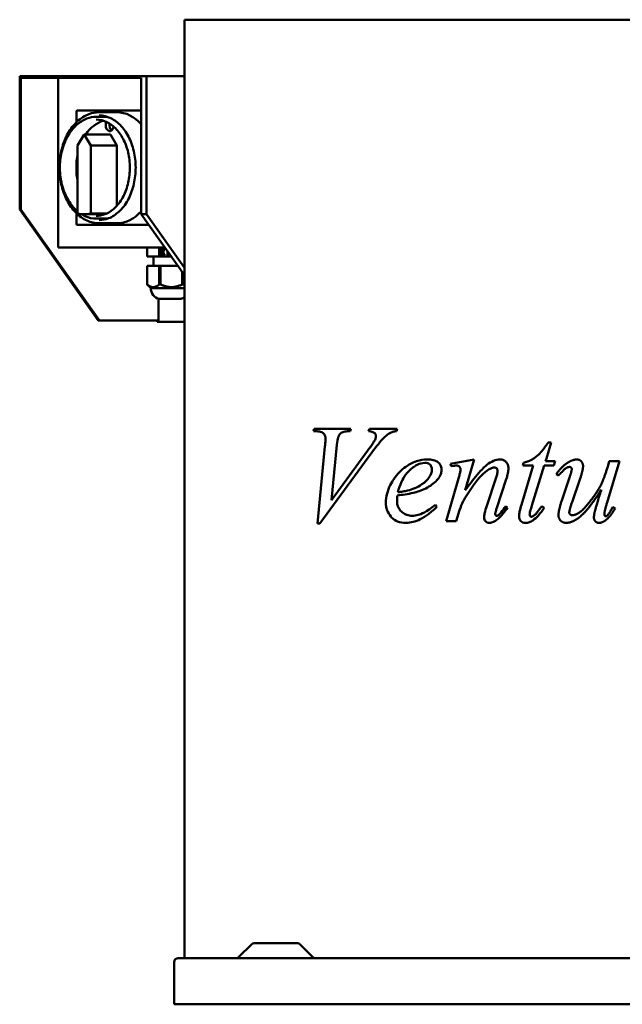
# Model space of a CAD drawing. Header units: millimetres. Extents: x 308 to 952, y 179 to 711.
# Tile 1 of 2: x 308 to 634, y 179 to 711. Entities that reach past the tile are written whole.
import ezdxf

# ---------------------------------------------------------------- set-up
doc = ezdxf.new("R2010")
doc.units = ezdxf.units.MM
doc.header["$LTSCALE"] = 3
doc.layers.add('Widoczne (ISO)', color=7, linetype='Continuous', lineweight=50)

msp = doc.modelspace()

# ---------------------------------------------------------------- linework, layer by layer
at = {"layer": 'Widoczne (ISO)'}
for p, q in [((397.37, 711.5), (397.37, 204.5)), ((397.37, 711.5), (421.68, 711.5)), ((534.28, 711.5), (421.68, 711.5)), ((534.28, 711.5), (592.97, 711.5)), ((750.48, 711.5), (592.97, 711.5)), ((309.55, 681), (308.27, 681)), ((308.27, 679.2), (308.27, 681)), ((373.33, 681), (309.55, 681)), ((373.33, 681), (376.86, 681)), ((376.86, 681), (397.37, 681)), ((376.86, 606.5), (376.86, 681)), ((308.27, 679.2), (308.27, 609)), ((308.98, 679.2), (308.98, 680)), ((309.55, 680), (308.98, 680)), ((308.98, 609), (308.98, 679.2)), ((309.55, 680), (373.33, 680)), ((329.13, 588.5), (329.13, 680)), ((373.33, 680), (374.03, 680)), ((374.03, 679), (374.03, 680)), ((374.03, 606.5), (374.03, 679)), ((339.04, 656.2), (339.04, 662)), ((374.03, 662.4), (339.39, 662.4)), ((360.81, 661.5), (351.25, 661.5)), ((355.75, 659), (349.67, 659)), ((343.13, 649.5), (339.6, 643.54)), ((357.28, 649.5), (343.13, 649.5)), ((346.67, 643.54), (343.13, 649.5)), ((357.28, 649.5), (360.81, 643.54)), ((339.6, 643.54), (339.6, 606.86)), ((360.81, 643.54), (346.67, 643.54)), ((346.67, 606.86), (346.67, 643.54)), ((360.81, 643.54), (360.81, 610.98)), ((308.27, 609), (350.7, 549)), ((308.98, 609), (308.27, 609)), ((351.41, 549), (308.98, 609)), ((339.04, 601), (339.04, 606.8)), ((355.47, 606.86), (346.67, 606.86)), ((376.86, 606.5), (374.03, 606.5)), ((374.03, 606.5), (397.37, 573.5)), ((397.37, 577.5), (376.86, 606.5)), ((354.32, 606.37), (343.13, 606.37)), ((355.75, 604), (349.67, 604)), ((360.81, 601.5), (351.25, 601.5)), ((339.39, 600.6), (378.21, 600.6)), ((386.76, 588.5), (329.13, 588.5)), ((377.14, 588.5), (377.14, 583.5)), ((377.19, 588.5), (377.19, 583.5)), ((383.69, 588.5), (383.69, 583.5)), ((384.47, 588.5), (384.47, 583.5)), ((384.97, 587.58), (386.67, 587.58)), ((384.97, 587.22), (384.97, 587.58)), ((385.59, 587.22), (384.97, 587.22)), ((385.59, 584.07), (385.59, 587.22)), ((386.04, 587.22), (385.97, 587.22)), ((385.97, 587.22), (385.97, 584.88)), ((386.67, 587.22), (386.04, 587.22)), ((386.04, 587.22), (386.04, 584.88)), ((386.61, 587.58), (386.61, 587.22)), ((386.67, 587.58), (386.67, 587.22)), ((387.59, 587.22), (387.59, 587.33)), ((387.66, 587.22), (387.59, 587.22)), ((388.21, 584.07), (388.21, 586.46)), ((388.59, 585.91), (388.59, 584.88)), ((388.66, 585.82), (388.66, 584.88)), ((377.14, 583.5), (377.19, 583.5)), ((377.19, 583.5), (383.69, 583.5)), ((380.59, 583.5), (380.59, 578.5)), ((383.69, 583.5), (384.47, 583.5)), ((384.47, 583.5), (390.3, 583.5)), ((385.95, 584.07), (385.59, 584.07)), ((386.04, 584.88), (385.97, 584.88)), ((386.04, 584.88), (386.67, 584.88)), ((386.61, 584.88), (386.61, 584.56)), ((386.67, 584.56), (386.61, 584.56)), ((386.67, 584.88), (386.67, 584.56)), ((388.57, 584.07), (388.21, 584.07)), ((388.66, 584.88), (388.59, 584.88)), ((388.66, 584.88), (389.29, 584.88)), ((389.23, 584.88), (389.23, 584.56)), ((389.29, 584.56), (389.23, 584.56)), ((389.29, 584.88), (389.29, 584.56)), ((377.14, 578.5), (377.19, 578.5)), ((377.14, 578.5), (377.14, 568.46)), ((377.19, 578.5), (383.69, 578.5)), ((377.19, 578.5), (377.19, 568.46)), ((383.69, 578.5), (384.47, 578.5)), ((383.69, 578.5), (383.69, 568.46)), ((384.47, 578.5), (393.83, 578.5)), ((384.47, 578.5), (384.47, 568.46)), ((396.15, 575.23), (396.15, 568.46)), ((396.87, 574.21), (396.87, 568.46)), ((379.09, 566.5), (377.32, 568.27)), ((397.37, 566.5), (379.09, 566.5)), ((383.22, 549), (383.22, 560.8)), ((395.34, 560.63), (383.84, 560.63)), ((350.7, 549), (351.41, 549)), ((351.41, 549), (383.22, 549)), ((382.51, 548.27), (382.51, 549)), ((397.37, 548.27), (382.51, 548.27)), ((467.13, 489.15), (467.5, 490.5)), ((467.5, 490.5), (487.27, 490.5)), ((487.27, 490.5), (486.86, 489.15)), ((496.87, 489.15), (497.32, 490.5)), ((497.32, 490.5), (512.31, 490.5)), ((512.31, 490.5), (511.94, 489.15)), ((468.48, 489.15), (467.13, 489.15)), ((469.17, 439.35), (473.3, 480.98)), ((479.79, 481.71), (476.81, 451.89)), ((595.56, 483.06), (592.97, 474.32)), ((593.93, 483.06), (595.56, 483.06)), ((498.67, 477.63), (470.52, 439.35)), ((476.81, 451.89), (496.34, 478.53)), ((553.9, 473.87), (541.19, 471.58)), ((549.12, 457.24), (553.9, 473.87)), ((592.58, 473.01), (592.97, 474.32)), ((541.19, 471.58), (541.52, 470.23)), ((541.52, 470.23), (542.87, 470.44)), ((585.92, 470.64), (579.47, 449.32)), ((580.65, 472.11), (580.28, 470.64)), ((580.28, 470.64), (585.92, 470.64)), ((585.15, 448.95), (591.84, 470.64)), ((591.84, 470.64), (592.97, 470.64)), ((592.97, 473.01), (592.58, 473.01)), ((592.97, 473.01), (597.69, 473.01)), ((597.07, 470.64), (592.97, 470.64)), ((597.69, 473.01), (597.07, 470.64)), ((632.57, 473.01), (625.83, 450.71)), ((626.12, 469.95), (626.98, 473.01)), ((626.98, 473.01), (632.57, 473.01)), ((545.44, 463.62), (538.78, 440.5)), ((565.66, 463.58), (560.76, 448.75)), ((566.19, 447.81), (571.3, 463.21)), ((599.48, 465.17), (598.34, 465.99)), ((601.49, 452.26), (605.33, 463.66)), ((611.09, 463.13), (607.04, 451.36)), ((532.98, 449.36), (533.72, 448.3)), ((571.99, 447.85), (570.85, 448.54)), ((591.72, 447.77), (590.5, 448.67)), ((628.98, 448.26), (630.08, 447.4)), ((544.3, 440.5), (546.09, 446.58)), ((470.52, 439.35), (469.17, 439.35)), ((538.78, 440.5), (544.3, 440.5)), ((433.77, 212.06), (426.64, 204.94)), ((434.83, 212.5), (458.63, 212.5)), ((459.69, 212.06), (466.81, 204.94)), ((391.73, 202.2), (391.73, 179.5)), ((394.03, 204.5), (949.43, 204.5)), ((951.73, 179.5), (391.73, 179.5))]:
    msp.add_line(p, q, dxfattribs=at)
for centre, radius, start, end in [((385.09, 566.5), 6, 180, 257.9753), ((394.09, 566.5), 6, 282.0247, 303.1178), ((434.83, 211), 1.5, 90, 135), ((458.63, 211), 1.5, 45, 90), ((394.03, 202.2), 2.3, 90, 180), ((425.58, 206), 1.5, 270, 315), ((467.87, 206), 1.5, 225, 270)]:
    msp.add_arc(centre, radius, start, end, dxfattribs=at)
for centre, major_axis, ratio, start_param, end_param in [((360.81, 631.5), (0, 30), 0.707107, 5.610187, 6.283185), ((357.28, 631.5), (0, 26), 0.707107, 0.209761, 0.806114), ((356.95, 654.39), (0, -3.09), 0.707107, 4.061611, 7.639373), ((359.07, 654.39), (0, -3.09), 0.707107, 4.4133, 5.776892), ((357.28, 631.5), (0, 26), 0.707107, 1.29255, 1.849043), ((343.13, 631.73), (0, -25.36), 0.707107, 6.084726, 6.481645), ((360.81, 631.5), (0, -30), 0.707107, 0, 0.672998), ((357.28, 631.5), (0, -26), 0.707107, 6.024232, 6.073424), ((377.17, 580.91), (0, -12.46), 0.065075, 6.248424, 6.317947), ((384.08, 580.91), (0, -12.46), 0.896727, 6.248424, 6.317947), ((396.51, 580.91), (0, -12.46), 0.831652, 6.248424, 6.317947)]:
    msp.add_ellipse(centre, major_axis=major_axis, ratio=ratio, start_param=start_param, end_param=end_param, dxfattribs=at)
for points, knots in [([(351.25, 601.5), (348.98, 601.5), (346.72, 602), (342.41, 603.96), (340.37, 605.43), (336.7, 609.19), (335.07, 611.5), (332.42, 616.72), (331.39, 619.63), (330.05, 625.77), (329.73, 628.98), (329.84, 635.39), (330.26, 638.59), (331.8, 644.63), (332.92, 647.48), (335.76, 652.54), (337.47, 654.76), (341.32, 658.31), (343.46, 659.65), (347.5, 661.16), (349.37, 661.5), (351.25, 661.5)], [3.141593, 3.141593, 3.141593, 3.141593, 3.452656, 3.452656, 3.767952, 3.767952, 4.088998, 4.088998, 4.412159, 4.412159, 4.73555, 4.73555, 5.058895, 5.058895, 5.382291, 5.382291, 5.705321, 5.705321, 6.025721, 6.025721, 6.283185, 6.283185, 6.283185, 6.283185]), ([(339.04, 662), (339.04, 662.04), (339.05, 662.07), (339.06, 662.14), (339.08, 662.18), (339.11, 662.24), (339.13, 662.27), (339.19, 662.33), (339.22, 662.35), (339.29, 662.39), (339.33, 662.4), (339.37, 662.4), (339.38, 662.4), (339.39, 662.4)], [4.712389, 4.712389, 4.712389, 4.712389, 5.026548, 5.026548, 5.340708, 5.340708, 5.654867, 5.654867, 5.969026, 5.969026, 6.230091, 6.230091, 6.283185, 6.283185, 6.283185, 6.283185]), ([(351.25, 659.75), (353.38, 659.75), (355.51, 659.25), (359.55, 657.29), (361.45, 655.85), (364.82, 652.19), (366.29, 649.99), (368.67, 645.04), (369.59, 642.29), (370.77, 636.51), (371.03, 633.49), (370.88, 627.48), (370.46, 624.49), (369, 618.86), (367.95, 616.21), (365.34, 611.53), (363.77, 609.49), (360.28, 606.22), (358.35, 604.99), (354.68, 603.57), (352.97, 603.25), (351.25, 603.25)], [0, 0, 0, 0, 0.330387, 0.330387, 0.654932, 0.654932, 0.973273, 0.973273, 1.289864, 1.289864, 1.606351, 1.606351, 1.922896, 1.922896, 2.239365, 2.239365, 2.556115, 2.556115, 2.875343, 2.875343, 3.141593, 3.141593, 3.141593, 3.141593]), ([(339.6, 607.87), (339.06, 608.32), (338.54, 608.8), (336.34, 611.06), (334.85, 613.18), (332.42, 617.96), (331.48, 620.63), (330.26, 626.26), (329.97, 629.2), (330.06, 635.08), (330.45, 638.01), (331.87, 643.54), (332.89, 646.15), (335.49, 650.79), (337.06, 652.82), (340.59, 656.07), (342.54, 657.3), (346.24, 658.68), (347.96, 659), (349.67, 659)], [3.673688, 3.673688, 3.673688, 3.673688, 3.768824, 3.768824, 4.089818, 4.089818, 4.412775, 4.412775, 4.735944, 4.735944, 5.059069, 5.059069, 5.382243, 5.382243, 5.705076, 5.705076, 6.025461, 6.025461, 6.283185, 6.283185, 6.283185, 6.283185]), ([(349.67, 657.5), (351.64, 657.5), (353.6, 657.04), (357.31, 655.24), (359.06, 653.92), (362.17, 650.56), (363.53, 648.53), (365.72, 643.97), (366.57, 641.44), (367.65, 636.13), (367.9, 633.35), (367.76, 627.81), (367.38, 625.06), (366.03, 619.87), (365.07, 617.44), (362.66, 613.13), (361.21, 611.25), (358, 608.24), (356.22, 607.1), (352.84, 605.8), (351.26, 605.5), (349.67, 605.5)], [0, 0, 0, 0, 0.329642, 0.329642, 0.653894, 0.653894, 0.972366, 0.972366, 1.289192, 1.289192, 1.605917, 1.605917, 1.922696, 1.922696, 2.239406, 2.239406, 2.556379, 2.556379, 2.875672, 2.875672, 3.141593, 3.141593, 3.141593, 3.141593]), ([(349.67, 604), (347.6, 604), (345.53, 604.46), (342.87, 605.67), (342.18, 606.05), (341.51, 606.47)], [3.1415927, 3.1415927, 3.1415927, 3.1415927, 3.4532129, 3.4532129, 3.5641984, 3.5641984, 3.5641984, 3.5641984]), ([(339.39, 600.6), (339.35, 600.6), (339.32, 600.61), (339.26, 600.63), (339.23, 600.64), (339.17, 600.69), (339.14, 600.71), (339.1, 600.77), (339.09, 600.81), (339.06, 600.87), (339.05, 600.91), (339.05, 600.96), (339.04, 600.98), (339.04, 601)], [3.141593, 3.141593, 3.141593, 3.141593, 3.380107, 3.380107, 3.631866, 3.631866, 3.921551, 3.921551, 4.23571, 4.23571, 4.549869, 4.549869, 4.712389, 4.712389, 4.712389, 4.712389]), ([(386.61, 584.56), (386.37, 584.56), (386.19, 584.52), (385.96, 584.39), (385.9, 584.26), (385.88, 584.07)], [-0.06656764, -0.06656764, -0.06656764, -0.06656764, -0.03328382, -0.03328382, 0, 0, 0, 0]), ([(389.23, 584.56), (388.99, 584.56), (388.81, 584.52), (388.58, 584.39), (388.52, 584.26), (388.5, 584.07)], [-0.06656764, -0.06656764, -0.06656764, -0.06656764, -0.03328382, -0.03328382, 0, 0, 0, 0]), ([(473.59, 485.27), (473.59, 485.65), (473.54, 486.03), (473.33, 486.72), (473.19, 487.02), (472.77, 487.66), (472.47, 487.97), (471.79, 488.5), (471.35, 488.7), (470.14, 489.07), (469.27, 489.15), (468.48, 489.15)], [0, 0, 0, 0, 0.1160982, 0.1160982, 0.225928, 0.225928, 0.3751044, 0.3751044, 0.5761705, 0.5761705, 0.9362686, 0.9362686, 0.9362686, 0.9362686]), ([(473.3, 480.98), (473.37, 481.77), (473.45, 482.66), (473.54, 484.07), (473.59, 484.78), (473.59, 485.27)], [0, 0, 0, 0, 0.2394766, 0.2394766, 0.4208074, 0.4208074, 0.4208074, 0.4208074]), ([(480.53, 486.33), (480.46, 486.18), (480.4, 485.98), (480.15, 484.94), (479.97, 483.49), (479.79, 481.71)], [0, 0, 0, 0, 0.0531206, 0.0531206, 0.2793974, 0.2793974, 0.2793974, 0.2793974]), ([(486.86, 489.15), (486, 489.14), (485.02, 489.09), (483.07, 488.8), (482.58, 488.56), (481.95, 488.18), (481.62, 487.91), (481.02, 487.21), (480.76, 486.8), (480.53, 486.33)], [0, 0, 0, 0, 0.365453, 0.365453, 0.830093, 0.830093, 1.390808, 1.390808, 1.986896, 1.986896, 1.986896, 1.986896]), ([(496.34, 478.53), (496.84, 479.21), (497.35, 479.91), (498.25, 481.19), (498.69, 481.83), (499.54, 483.11), (500.04, 483.91), (500.34, 484.53)], [0, 0, 0, 0, 0.2936391, 0.2936391, 0.5420932, 0.5420932, 0.8200047, 0.8200047, 0.8200047, 0.8200047]), ([(500.87, 486.53), (500.87, 486.74), (500.84, 486.94), (500.73, 487.34), (500.64, 487.52), (500.31, 488.02), (500.04, 488.25), (499.75, 488.48), (499.47, 488.62), (498.54, 488.97), (497.68, 489.09), (496.87, 489.15)], [0, 0, 0, 0, 0.062845, 0.062845, 0.128284, 0.128284, 0.267715, 0.267715, 0.761032, 0.761032, 2.067061, 2.067061, 2.067061, 2.067061]), ([(509.08, 488.45), (508.13, 487.99), (507.21, 487.39), (505.62, 486.1), (505.1, 485.59), (503.44, 483.95), (501.12, 480.98), (498.67, 477.63)], [0, 0, 0, 0, 0.429085, 0.429085, 0.777452, 0.777452, 4.522197, 4.522197, 4.522197, 4.522197]), ([(500.34, 484.53), (500.47, 484.81), (500.59, 485.1), (500.74, 485.59), (500.79, 485.79), (500.85, 486.16), (500.87, 486.35), (500.87, 486.53)], [0, 0, 0, 0, 0.0988541, 0.0988541, 0.1600093, 0.1600093, 0.2152934, 0.2152934, 0.2152934, 0.2152934]), ([(511.94, 489.15), (511.61, 489.12), (511.26, 489.07), (510.33, 488.91), (509.66, 488.74), (509.08, 488.45)], [0, 0, 0, 0, 0.1432274, 0.1432274, 0.4014213, 0.4014213, 0.4014213, 0.4014213]), ([(580.65, 472.11), (582.1, 472.5), (583.52, 473.02), (586.87, 474.74), (588.11, 475.84), (590.35, 478.04), (591.78, 479.92), (592.97, 481.63)], [0, 0, 0, 0, 0.454723, 0.454723, 1.131856, 1.131856, 2.479374, 2.479374, 2.479374, 2.479374]), ([(506.18, 450.5), (506.18, 452.19), (506.42, 453.83), (507.72, 458.73), (509.33, 461.49), (512.37, 466.02), (514.54, 468.23), (518.31, 470.89), (520.3, 472.09), (524.7, 473.55), (526.66, 473.87), (528.65, 473.87)], [0, 0, 0, 0, 0.505937, 0.505937, 1.570602, 1.570602, 3.259183, 3.259183, 4.197141, 4.197141, 4.931994, 4.931994, 4.931994, 4.931994]), ([(528.65, 473.87), (529.7, 473.87), (530.81, 473.78), (533.03, 473.23), (533.79, 472.8), (534.28, 472.42)], [0, 0, 0, 0, 0.4441346, 0.4441346, 0.9575909, 0.9575909, 0.9575909, 0.9575909]), ([(549.12, 457.24), (551.17, 460.08), (553.33, 462.95), (558.31, 468.9), (559.9, 470.27), (561.92, 471.85), (563.11, 472.6), (565.52, 473.59), (566.71, 473.87), (567.95, 473.87)], [0, 0, 0, 0, 1.117568, 1.117568, 2.564169, 2.564169, 4.240316, 4.240316, 5.743448, 5.743448, 5.743448, 5.743448]), ([(567.95, 473.87), (568.58, 473.87), (569.21, 473.76), (570.32, 473.28), (570.79, 472.95), (571.49, 472.22), (571.86, 471.75), (572.38, 470.43), (572.48, 469.74), (572.48, 469.05)], [0, 0, 0, 0, 0.199268, 0.199268, 0.3776685, 0.3776685, 0.508948, 0.508948, 0.6330068, 0.6330068, 0.6330068, 0.6330068]), ([(527.26, 472.03), (525.87, 472.03), (524.51, 471.65), (522.5, 470.65), (521.81, 470.22), (520.29, 469.13), (518.5, 467.75), (516.07, 464.51), (515.29, 463.18), (513.82, 460.01), (513.18, 458.15), (512.68, 456.22)], [0, 0, 0, 0, 0.58885, 0.58885, 0.907066, 0.907066, 1.311326, 1.311326, 1.546154, 1.546154, 1.82511, 1.82511, 1.82511, 1.82511]), ([(521.79, 458.35), (523.1, 458.92), (524.44, 459.62), (527.44, 461.65), (528.38, 462.72), (529.57, 464.18), (530.24, 465.2), (530.79, 466.64), (530.91, 467.02), (531.06, 467.79), (531.1, 468.17), (531.1, 468.56)], [0, 0, 0, 0, 0.581937, 0.581937, 1.411533, 1.411533, 2.776061, 2.776061, 3.225042, 3.225042, 3.655159, 3.655159, 3.655159, 3.655159]), ([(531.1, 468.56), (531.1, 468.95), (531.05, 469.32), (530.86, 470), (530.72, 470.28), (530.39, 470.78), (530.15, 471.06), (529.46, 471.58), (529.06, 471.76), (528.19, 471.99), (527.72, 472.03), (527.26, 472.03)], [0, 0, 0, 0, 0.1161368, 0.1161368, 0.219202, 0.219202, 0.3234965, 0.3234965, 0.4453945, 0.4453945, 0.5791997, 0.5791997, 0.5791997, 0.5791997]), ([(534.28, 472.42), (534.59, 472.18), (535.24, 471.62), (535.92, 470.46), (536.08, 470.08), (536.28, 469.3), (536.33, 468.91), (536.33, 468.52)], [0, 0, 0, 0, 0.1498243, 0.1498243, 0.2115899, 0.2115899, 0.2674278, 0.2674278, 0.2674278, 0.2674278]), ([(536.33, 468.52), (536.33, 467.8), (536.23, 467.11), (535.87, 465.87), (535.65, 465.35), (535.06, 464.25), (534.68, 463.69), (534.28, 463.2)], [0, 0, 0, 0, 0.2157551, 0.2157551, 0.3981313, 0.3981313, 0.6249798, 0.6249798, 0.6249798, 0.6249798]), ([(544.38, 470.6), (544.22, 470.6), (544.01, 470.58), (543.54, 470.54), (543.19, 470.49), (542.87, 470.44)], [0, 0, 0, 0, 0.0583474, 0.0583474, 0.1776472, 0.1776472, 0.1776472, 0.1776472]), ([(546.62, 468.6), (546.62, 468.8), (546.59, 468.99), (546.46, 469.36), (546.37, 469.52), (546.12, 469.85), (545.93, 470.06), (545.48, 470.36), (545.27, 470.45), (544.83, 470.58), (544.6, 470.6), (544.38, 470.6)], [0, 0, 0, 0, 0.0590638, 0.0590638, 0.1199154, 0.1199154, 0.1910088, 0.1910088, 0.2470067, 0.2470067, 0.3037014, 0.3037014, 0.3037014, 0.3037014]), ([(545.44, 463.62), (545.65, 464.37), (545.88, 465.17), (546.22, 466.47), (546.39, 467.15), (546.56, 467.99), (546.62, 468.36), (546.62, 468.6)], [0, 0, 0, 0, 0.2381591, 0.2381591, 0.4092179, 0.4092179, 0.4965311, 0.4965311, 0.4965311, 0.4965311]), ([(562.11, 468.64), (560.55, 467.77), (559.1, 466.54), (554.95, 462.31), (552, 458.05), (549.24, 453.45)], [0, 0, 0, 0, 0.567157, 0.567157, 1.875099, 1.875099, 1.875099, 1.875099]), ([(564.8, 469.54), (564.45, 469.54), (564.1, 469.47), (563.19, 469.21), (562.62, 468.93), (562.11, 468.64)], [0, 0, 0, 0, 0.1116063, 0.1116063, 0.300239, 0.300239, 0.300239, 0.300239]), ([(566.6, 467.87), (566.6, 468.08), (566.57, 468.28), (566.42, 468.65), (566.32, 468.8), (566.08, 469.08), (565.91, 469.21), (565.57, 469.4), (565.43, 469.45), (565.12, 469.52), (564.96, 469.54), (564.8, 469.54)], [0, 0, 0, 0, 0.06356, 0.06356, 0.1194965, 0.1194965, 0.1764111, 0.1764111, 0.2165341, 0.2165341, 0.2574733, 0.2574733, 0.2574733, 0.2574733]), ([(572.48, 469.05), (572.48, 468.21), (572.35, 467.32), (571.97, 465.41), (571.64, 464.27), (571.3, 463.21)], [0, 0, 0, 0, 0.2506207, 0.2506207, 0.5876864, 0.5876864, 0.5876864, 0.5876864]), ([(565.66, 463.58), (565.89, 464.26), (566.12, 465), (566.46, 466.43), (566.6, 467.2), (566.6, 467.87)], [0, 0, 0, 0, 0.2188728, 0.2188728, 0.4454299, 0.4454299, 0.4454299, 0.4454299]), ([(512.68, 456.22), (513.59, 456.32), (514.5, 456.44), (516.26, 456.74), (517.11, 456.91), (519.23, 457.41), (520.55, 457.81), (521.79, 458.35)], [0, 0, 0, 0, 0.386521, 0.386521, 0.749627, 0.749627, 1.297667, 1.297667, 1.297667, 1.297667]), ([(533.84, 462.68), (533.01, 461.75), (532.08, 460.96), (529.01, 458.74), (526.56, 457.62), (524.24, 456.79)], [0, 0, 0, 0, 0.448861, 0.448861, 1.466142, 1.466142, 1.466142, 1.466142]), ([(512.43, 454.43), (512.37, 453.9), (512.32, 453.35), (512.25, 452.34), (512.23, 451.84), (512.23, 451.36)], [0, 0, 0, 0, 0.1608515, 0.1608515, 0.3037487, 0.3037487, 0.3037487, 0.3037487]), ([(524.24, 456.79), (523.18, 456.41), (522.05, 456.1), (518.24, 455.18), (515.18, 454.74), (512.43, 454.43)], [0, 0, 0, 0, 0.465454, 0.465454, 1.641757, 1.641757, 1.641757, 1.641757]), ([(549.24, 453.45), (548.82, 452.74), (548.42, 452.01), (547.29, 449.77), (546.64, 448.2), (546.09, 446.58)], [0, 0, 0, 0, 0.2592798, 0.2592798, 0.7846933, 0.7846933, 0.7846933, 0.7846933]), ([(517.05, 439.64), (515.56, 439.64), (514.01, 439.83), (511.4, 440.83), (510.3, 441.52), (508.68, 443.26), (507.86, 444.36), (506.89, 446.44), (506.61, 447.27), (506.26, 448.92), (506.18, 449.71), (506.18, 450.5)], [0, 0, 0, 0, 0.633269, 0.633269, 1.143449, 1.143449, 1.494509, 1.494509, 1.702798, 1.702798, 1.882335, 1.882335, 1.882335, 1.882335]), ([(512.23, 451.36), (512.23, 450.58), (512.33, 449.83), (512.75, 448.42), (513.04, 447.81), (513.89, 446.48), (514.49, 445.85), (515.87, 444.68), (516.73, 444.21), (518.52, 443.6), (519.44, 443.48), (520.36, 443.48)], [0, 0, 0, 0, 0.234444, 0.234444, 0.457073, 0.457073, 0.772049, 0.772049, 1.20683, 1.20683, 1.636172, 1.636172, 1.636172, 1.636172]), ([(533.72, 448.3), (532.28, 446.87), (530.78, 445.55), (527.78, 443.3), (526.29, 442.35), (522.26, 440.36), (519.68, 439.64), (517.05, 439.64)], [0, 0, 0, 0, 0.74498, 0.74498, 1.437878, 1.437878, 2.555073, 2.555073, 2.555073, 2.555073]), ([(520.36, 443.48), (521.48, 443.48), (522.59, 443.62), (525.56, 444.41), (527.62, 445.33), (532.98, 449.36)], [0, 0, 0, 0, 0.476111, 0.476111, 1.279767, 1.279767, 1.279767, 1.279767]), ([(559.33, 442.66), (559.33, 443.28), (559.45, 444.03), (559.89, 446.03), (560.35, 447.51), (560.76, 448.75)], [0, 0, 0, 0, 0.1846129, 0.1846129, 0.5219689, 0.5219689, 0.5219689, 0.5219689]), ([(566.19, 447.81), (566, 447.21), (565.78, 446.5), (565.48, 445.43), (565.33, 444.85), (565.33, 444.58)], [0, 0, 0, 0, 0.1884444, 0.1884444, 0.3329633, 0.3329633, 0.3329633, 0.3329633]), ([(571.99, 447.85), (571.25, 446.76), (570.46, 445.68), (568.52, 443.34), (567.22, 441.99), (565.82, 441.03)], [0, 0, 0, 0, 0.3986042, 0.3986042, 0.9275952, 0.9275952, 0.9275952, 0.9275952]), ([(567.09, 443.85), (567.59, 444.28), (568.06, 444.79), (569.34, 446.29), (570.14, 447.44), (570.85, 448.54)], [0, 0, 0, 0, 0.2049345, 0.2049345, 0.603481, 0.603481, 0.603481, 0.603481]), ([(578.2, 443.23), (578.2, 443.99), (578.34, 444.89), (578.76, 446.92), (579.11, 448.18), (579.47, 449.32)], [0, 0, 0, 0, 0.227769, 0.227769, 0.5393212, 0.5393212, 0.5393212, 0.5393212]), ([(585.15, 448.95), (584.84, 448.03), (584.49, 446.92), (584.06, 445.24), (583.92, 444.56), (583.92, 444.13)], [0, 0, 0, 0, 0.2924151, 0.2924151, 0.517559, 0.517559, 0.517559, 0.517559]), ([(591.72, 447.77), (590.81, 446.36), (589.77, 444.92), (587.77, 442.66), (586.75, 441.68), (585.64, 440.95)], [0, 0, 0, 0, 0.5046868, 0.5046868, 0.904041, 0.904041, 0.904041, 0.904041]), ([(586.98, 444.13), (587.31, 444.44), (587.82, 445.08), (588.9, 446.47), (589.75, 447.63), (590.5, 448.67)], [0, 0, 0, 0, 0.1336452, 0.1336452, 0.4277536, 0.4277536, 0.4277536, 0.4277536]), ([(562.19, 439.64), (561.74, 439.64), (561.3, 439.71), (560.5, 440.07), (560.24, 440.31), (559.84, 440.75), (559.66, 441.04), (559.39, 441.78), (559.33, 442.22), (559.33, 442.66)], [0, 0, 0, 0, 0.1433141, 0.1433141, 0.2839718, 0.2839718, 0.4780068, 0.4780068, 0.7204821, 0.7204821, 0.7204821, 0.7204821]), ([(565.33, 444.58), (565.33, 444.4), (565.36, 444.22), (565.5, 443.86), (565.6, 443.73), (565.74, 443.58), (565.82, 443.51), (565.94, 443.44), (565.99, 443.42), (566.07, 443.4), (566.11, 443.4), (566.15, 443.4)], [0, 0, 0, 0, 0.0550908, 0.0550908, 0.1156945, 0.1156945, 0.178313, 0.178313, 0.2054633, 0.2054633, 0.2314619, 0.2314619, 0.2314619, 0.2314619]), ([(566.15, 443.4), (566.24, 443.4), (566.33, 443.42), (566.64, 443.52), (566.88, 443.68), (567.09, 443.85)], [0, 0, 0, 0, 0.0288683, 0.0288683, 0.1027194, 0.1027194, 0.1027194, 0.1027194]), ([(581.71, 439.64), (581.21, 439.64), (580.72, 439.72), (579.86, 440.07), (579.5, 440.31), (578.89, 440.93), (578.65, 441.3), (578.28, 442.19), (578.2, 442.71), (578.2, 443.23)], [0, 0, 0, 0, 0.1514491, 0.1514491, 0.2831159, 0.2831159, 0.4158963, 0.4158963, 0.5726644, 0.5726644, 0.5726644, 0.5726644]), ([(583.92, 444.13), (583.92, 443.93), (583.95, 443.72), (584.05, 443.44), (584.12, 443.3), (584.32, 443.08), (584.41, 443.02), (584.56, 442.95), (584.61, 442.93), (584.71, 442.91), (584.77, 442.91), (584.82, 442.91)], [0, 0, 0, 0, 0.0611076, 0.0611076, 0.0892128, 0.0892128, 0.1059586, 0.1059586, 0.1138251, 0.1138251, 0.121841, 0.121841, 0.121841, 0.121841]), ([(584.82, 442.91), (584.98, 442.91), (585.13, 442.94), (585.55, 443.08), (585.82, 443.23), (586.38, 443.61), (586.7, 443.87), (586.98, 444.13)], [0, 0, 0, 0, 0.0471133, 0.0471133, 0.1333215, 0.1333215, 0.2498697, 0.2498697, 0.2498697, 0.2498697]), ([(565.82, 441.03), (565.36, 440.71), (564.86, 440.42), (563.99, 440.01), (563.62, 439.87), (562.89, 439.69), (562.54, 439.64), (562.19, 439.64)], [0, 0, 0, 0, 0.1763881, 0.1763881, 0.3027784, 0.3027784, 0.4161142, 0.4161142, 0.4161142, 0.4161142]), ([(585.64, 440.95), (585.07, 440.56), (584.46, 440.23), (583.13, 439.76), (582.43, 439.64), (581.71, 439.64)], [0, 0, 0, 0, 0.2069744, 0.2069744, 0.4245029, 0.4245029, 0.4245029, 0.4245029])]:
    msp.add_open_spline(points, degree=3, knots=knots, dxfattribs=at)
for points, degree in [([(386.67, 584.56), (386.31, 584.56), (385.97, 584.35), (385.95, 584.07)], 2), ([(389.29, 584.56), (388.93, 584.56), (388.59, 584.35), (388.57, 584.07)], 2), ([(592.97, 481.63), (593.44, 482.32), (593.93, 483.06)], 2), ([(604.71, 472.28), (607.29, 473.87), (609.45, 473.87)], 2), ([(609.45, 473.87), (610.92, 473.87), (612.8, 471.79), (612.8, 470.19)], 2), ([(598.34, 465.99), (601.36, 470.28), (604.71, 472.28)], 2), ([(605.53, 469.83), (604.59, 469.83), (602.75, 468.72), (599.48, 465.17)], 2), ([(605.33, 463.66), (606.71, 467.74), (606.71, 468.76)], 2), ([(606.71, 468.76), (606.71, 469.17), (605.98, 469.83), (605.53, 469.83)], 2), ([(607.12, 443.76), (608.39, 443.76), (612.47, 446.17), (619.26, 454.59), (623.67, 461.94), (626.12, 469.95)], 2), ([(612.8, 470.19), (612.8, 468.19), (611.09, 463.13)], 2), ([(534.28, 463.2), (534.14, 463.02), (533.99, 462.84), (533.84, 462.68)], 3), ([(622.65, 457.53), (616.15, 447.28), (607.37, 439.64), (603.69, 439.64)], 2), ([(619.17, 445.85), (619.79, 448.38), (622.65, 457.53)], 2), ([(599.52, 443.76), (599.52, 446.54), (601.49, 452.26)], 2), ([(607.04, 451.36), (605.37, 446.58), (605.37, 445.32)], 2), ([(625.83, 450.71), (624.32, 445.72), (624.32, 444.42)], 2), ([(630.08, 447.4), (627.55, 442.91), (624.85, 440.9)], 2), ([(625.01, 443.23), (625.51, 443.23), (626.65, 444.29), (628.98, 448.26)], 2), ([(603.69, 439.64), (601.93, 439.64), (599.52, 441.97), (599.52, 443.76)], 2), ([(605.37, 445.32), (605.37, 444.58), (606.31, 443.76), (607.12, 443.76)], 2), ([(618.68, 442.54), (618.68, 443.8), (619.17, 445.85)], 2), ([(621.42, 439.64), (620.19, 439.64), (618.68, 441.27), (618.68, 442.54)], 2), ([(624.32, 444.42), (624.32, 443.8), (624.69, 443.23), (625.01, 443.23)], 2), ([(624.85, 440.9), (623.09, 439.64), (621.42, 439.64)], 2)]:
    msp.add_open_spline(points, degree=degree, dxfattribs=at)
for points, weights in [([(377.32, 568.27), (377.23, 568.36), (377.14, 568.46)], [1.0631329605, 1.05891830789, 1.05441349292]), ([(377.19, 568.46), (380.44, 565.71), (383.69, 568.46)], [1.05441349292, 1.19428937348, 1.05441349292]), ([(384.47, 568.46), (390.31, 565.71), (396.15, 568.46)], [1.05441349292, 1.19428937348, 1.05441349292]), ([(396.87, 568.46), (397.12, 568.19), (397.37, 567.97)], [1.05441349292, 1.0668094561, 1.07700832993])]:
    msp.add_rational_spline(points, weights, degree=2, dxfattribs=at)

doc.saveas('drawing.dxf')
